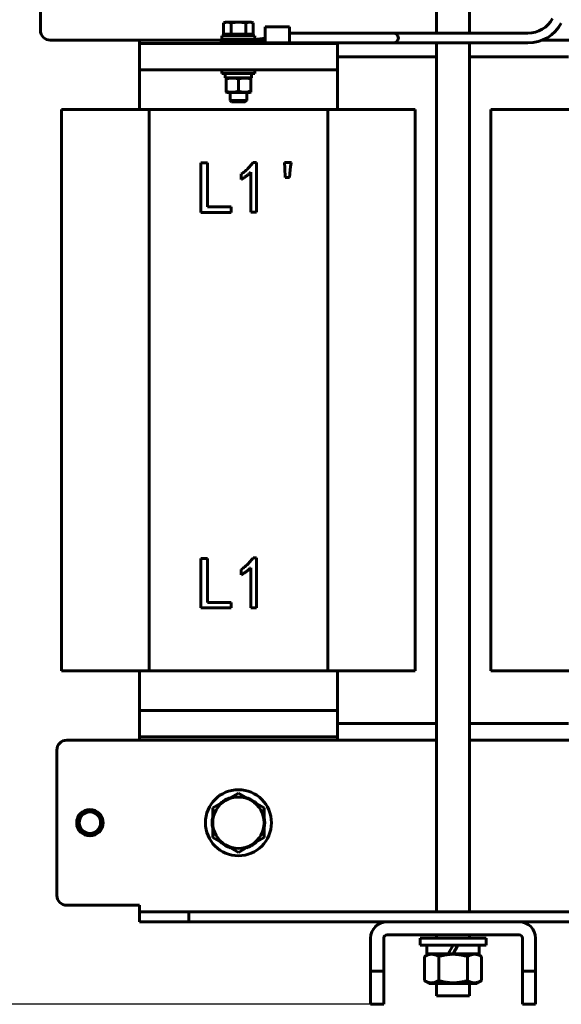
# Model space of a CAD drawing. Header units: millimetres. Extents: x 0 to 297, y 0 to 420.
# Tile 3 of 9: x 60 to 101, y 90 to 164. Entities that reach past the tile are written whole.
import ezdxf

# ---------------------------------------------------------------- set-up
doc = ezdxf.new("R2010")
doc.units = ezdxf.units.MM
doc.linetypes.add('K5LT_BASIC', pattern=[0])
doc.linetypes.add('K5LT_THIN', pattern=[0])
doc.layers.add('Системный слой', color=7, linetype='Continuous')
doc.styles.add('KDIMTEXTSTYLE', font='GOST_AU.SHX', dxfattribs={"width": 0.96, "oblique": 15, "height": 5})
doc.dimstyles.new('KDIMSTYLE (0.25)', dxfattribs={"dimtxt": 5, "dimasz": 1, "dimexe": 2, "dimexo": 0, "dimgap": 1, "dimtad": 1, "dimlfac": 4, "dimtxsty": 'KDIMTEXTSTYLE', "dimsah": 1, "dimcen": 0, "dimdle": 1, "dimadec": 0, "dimazin": 0, "dimtfac": 0.667, "dimtmove": 0, "dimatfit": 3, "dimfxl": 1, "dimtvp": 1, "dimtolj": 1, "dimtzin": 0, "dimarcsym": 0})

# ---------------------------------------------------------------- blocks, each defined once
blk = doc.blocks.new('U13')
at = {"layer": 'Системный слой', "color": 150, "linetype": 'K5LT_BASIC', "lineweight": 60, "true_color": 0x0080ff}
for start, end in [(0, 180), (270, 268.0649), (270, 180), (180, 0)]:
    blk.add_arc((65.262, 103.479), 0.812, start, end, dxfattribs=at)
blk = doc.blocks.new('U15')
at = {"layer": 'Системный слой', "color": 150, "linetype": 'K5LT_BASIC', "lineweight": 60, "true_color": 0x0080ff}
for p, q in [((72.762, 95.979), (87.762, 95.979)), ((97.762, 95.979), (120.262, 95.979)), ((130.262, 95.979), (145.262, 95.979))]:
    blk.add_line(p, q, dxfattribs=at)
blk = doc.blocks.new('U16')
at = {"layer": 'Системный слой', "color": 150, "linetype": 'K5LT_BASIC', "lineweight": 60, "true_color": 0x0080ff}
for p, q in [((63.512, 109.729), (91.512, 109.729)), ((94.012, 109.729), (124.012, 109.729)), ((126.512, 109.729), (154.512, 109.729))]:
    blk.add_line(p, q, dxfattribs=at)
blk = doc.blocks.new('U21')
at = {"layer": 'Системный слой', "color": 150, "linetype": 'K5LT_BASIC', "lineweight": 60, "true_color": 0x0080ff}
for p, q in [((62.262, 162.729), (75.209, 162.729)), ((99.517, 162.729), (107.709, 162.729)), ((119.99, 162.729), (123.506, 162.729)), ((142.815, 162.729), (155.762, 162.729))]:
    blk.add_line(p, q, dxfattribs=at)
blk = doc.blocks.new('U37')
at = {"layer": 'Системный слой', "color": 150, "linetype": 'K5LT_BASIC', "lineweight": 60, "true_color": 0x0080ff}
for p, q in [((69.012, 162.479), (69.012, 162.729)), ((69.012, 109.729), (69.012, 109.979))]:
    blk.add_line(p, q, dxfattribs=at)
blk = doc.blocks.new('U38')
at = {"layer": 'Системный слой', "color": 150, "linetype": 'K5LT_BASIC', "lineweight": 60, "true_color": 0x0080ff}
for p, q in [((84.012, 162.518), (84.012, 162.479)), ((84.012, 109.979), (84.012, 109.729))]:
    blk.add_line(p, q, dxfattribs=at)
blk = doc.blocks.new('U39')
at = {"layer": 'Системный слой', "color": 150, "linetype": 'K5LT_BASIC', "lineweight": 60, "true_color": 0x0080ff}
for p, q in [((94.012, 163.268), (94.012, 176.479)), ((94.012, 96.729), (94.012, 162.518)), ((94.012, 94.729), (94.012, 94.979)), ((94.012, 90.378), (94.012, 91.312))]:
    blk.add_line(p, q, dxfattribs=at)
blk = doc.blocks.new('U40')
at = {"layer": 'Системный слой', "color": 150, "linetype": 'K5LT_BASIC', "lineweight": 60, "true_color": 0x0080ff}
for p, q in [((91.512, 163.268), (91.512, 176.479)), ((91.512, 96.729), (91.512, 162.518)), ((91.512, 94.729), (91.512, 94.979)), ((91.512, 90.378), (91.512, 91.312))]:
    blk.add_line(p, q, dxfattribs=at)
blk = doc.blocks.new('U41')
at = {"layer": 'Системный слой', "color": 150, "linetype": 'K5LT_BASIC', "lineweight": 60, "true_color": 0x0080ff}
for p, q in [((91.512, 110.979), (84.012, 110.979)), ((101.512, 110.979), (94.012, 110.979))]:
    blk.add_line(p, q, dxfattribs=at)
blk = doc.blocks.new('U42')
at = {"layer": 'Системный слой', "color": 150, "linetype": 'K5LT_BASIC', "lineweight": 60, "true_color": 0x0080ff}
for p, q in [((84.012, 161.479), (91.512, 161.479)), ((94.012, 161.479), (101.512, 161.479))]:
    blk.add_line(p, q, dxfattribs=at)
blk = doc.blocks.new('U45')
at = {"layer": 'Системный слой', "color": 150, "linetype": 'K5LT_BASIC', "lineweight": 60, "true_color": 0x0080ff}
for p, q in [((92.389, 93.562), (90.772, 93.562)), ((94.752, 93.562), (92.762, 93.562))]:
    blk.add_line(p, q, dxfattribs=at)
blk = doc.blocks.new('U47')
at = {"layer": 'Системный слой', "color": 150, "linetype": 'K5LT_BASIC', "lineweight": 60, "true_color": 0x0080ff}
for start, end in [(107.84774, 132.15226), (47.84774, 72.15226), (167.84774, 192.15226), (347.84774, 12.15226), (227.84774, 252.15226), (287.84774, 312.15226)]:
    blk.add_arc((76.512, 103.479), 1.99, start, end, dxfattribs=at)
blk = doc.blocks.new('U68')
at = {"layer": 'Системный слой', "color": 150, "linetype": 'K5LT_BASIC', "lineweight": 60, "true_color": 0x0080ff}
for p, q in [((80.376, 163.535), (80.375, 163.405)), ((80.375, 163.405), (80.375, 163.268)), ((80.377, 163.494), (80.377, 163.535)), ((80.378, 163.268), (80.377, 163.494))]:
    blk.add_line(p, q, dxfattribs=at)
blk = doc.blocks.new('U69')
at = {"layer": 'Системный слой', "color": 150, "linetype": 'K5LT_BASIC', "lineweight": 60, "true_color": 0x0080ff}
for p, q in [((80.374, 163.575), (80.376, 163.752)), ((80.374, 163.145), (80.374, 163.575)), ((80.377, 163.752), (80.379, 163.559)), ((80.379, 163.559), (80.379, 163.268)), ((80.374, 162.715), (80.374, 163.145)), ((80.376, 162.537), (80.374, 162.715))]:
    blk.add_line(p, q, dxfattribs=at)
blk = doc.blocks.new('U70')
at = {"layer": 'Системный слой', "color": 150, "linetype": 'K5LT_BASIC', "lineweight": 60, "true_color": 0x0080ff}
for p, q in [((78.53, 162.637), (78.529, 162.754)), ((78.53, 162.563), (78.53, 162.637)), ((78.531, 162.537), (78.53, 162.563)), ((78.531, 162.537), (78.531, 162.537))]:
    blk.add_line(p, q, dxfattribs=at)
blk = doc.blocks.new('U71')
at = {"layer": 'Системный слой', "color": 150, "linetype": 'K5LT_BASIC', "lineweight": 60, "true_color": 0x0080ff}
for p, q in [((76.512, 158.76), (75.614, 158.76)), ((77.41, 158.76), (76.512, 158.76))]:
    blk.add_line(p, q, dxfattribs=at)
blk = doc.blocks.new('U72')
at = {"layer": 'Системный слой', "color": 150, "linetype": 'K5LT_BASIC', "lineweight": 60, "true_color": 0x0080ff}
for p, q in [((77.505, 159.993), (77.502, 160.047)), ((77.506, 159.939), (77.505, 159.993)), ((77.507, 159.885), (77.506, 159.939))]:
    blk.add_line(p, q, dxfattribs=at)
blk = doc.blocks.new('U73')
at = {"layer": 'Системный слой', "color": 150, "linetype": 'K5LT_BASIC', "lineweight": 60, "true_color": 0x0080ff}
for p, q in [((75.262, 160.208), (76.512, 160.208)), ((76.512, 160.208), (77.762, 160.208))]:
    blk.add_line(p, q, dxfattribs=at)
blk = doc.blocks.new('U74')
at = {"layer": 'Системный слой', "color": 150, "linetype": 'K5LT_BASIC', "lineweight": 60, "true_color": 0x0080ff}
for p, q in [((76.512, 160.469), (75.262, 160.469)), ((77.762, 160.469), (76.512, 160.469))]:
    blk.add_line(p, q, dxfattribs=at)
blk = doc.blocks.new('U75')
at = {"layer": 'Системный слой', "color": 150, "linetype": 'K5LT_BASIC', "lineweight": 60, "true_color": 0x0080ff}
for p, q in [((75.262, 163.052), (76.512, 163.052)), ((76.512, 163.052), (77.762, 163.052))]:
    blk.add_line(p, q, dxfattribs=at)
blk = doc.blocks.new('U76')
at = {"layer": 'Системный слой', "color": 150, "linetype": 'K5LT_BASIC', "lineweight": 60, "true_color": 0x0080ff}
for p, q in [((75.262, 162.792), (76.512, 162.792)), ((76.512, 162.792), (77.762, 162.792))]:
    blk.add_line(p, q, dxfattribs=at)
blk = doc.blocks.new('U77')
at = {"layer": 'Системный слой', "color": 150, "linetype": 'K5LT_BASIC', "lineweight": 60, "true_color": 0x0080ff}
for p, q in [((77.137, 162.792), (77.137, 162.754)), ((77.137, 162.58), (77.137, 162.479)), ((77.137, 160.479), (77.137, 160.469)), ((77.137, 158.76), (77.137, 158.16))]:
    blk.add_line(p, q, dxfattribs=at)
blk = doc.blocks.new('U78')
at = {"layer": 'Системный слой', "color": 150, "linetype": 'K5LT_BASIC', "lineweight": 60, "true_color": 0x0080ff}
for p, q in [((75.887, 162.792), (75.887, 162.754)), ((75.887, 162.58), (75.887, 162.479)), ((75.887, 160.479), (75.887, 160.469)), ((75.887, 158.76), (75.887, 158.16))]:
    blk.add_line(p, q, dxfattribs=at)
blk = doc.blocks.new('KDIMARROW_01')
at = {"layer": 'Системный слой'}
blk.add_hatch(color=0, dxfattribs=at).paths.add_polyline_path([(-5, -0.658), (0, 0), (-5, 0.658), (-4.5, 0)])
at = {"layer": 'Системный слой', "color": 0, "linetype": 'K5LT_THIN', "lineweight": 18}
for p, q in [((-4.5, 0), (-5, 0.658)), ((-5, 0.658), (0, 0)), ((0, 0), (-5, -0.658)), ((-5, -0.658), (-4.5, 0)), ((0, 0), (-1, 0))]:
    blk.add_line(p, q, dxfattribs=at)

msp = doc.modelspace()

# ---------------------------------------------------------------- linework, layer by layer
at = {"layer": 'Системный слой', "color": 150, "linetype": 'K5LT_BASIC', "lineweight": 60, "true_color": 0x0080ff}
for p, q in [((61.512, 175.7285), (61.512, 163.4785)), ((75.5395, 164.0895), (75.3891, 164.0347)), ((75.3891, 164.0347), (75.3891, 163.177)), ((75.6698, 164.0895), (75.5395, 164.0895)), ((76.512, 164.0895), (75.6698, 164.0895)), ((75.9505, 164.0347), (75.9505, 163.177)), ((77.3542, 164.0895), (76.512, 164.0895)), ((77.0735, 163.177), (77.0735, 164.0347)), ((77.4845, 164.0895), (77.3542, 164.0895)), ((77.4845, 164.0895), (77.635, 164.0347)), ((77.635, 163.177), (77.635, 164.0347)), ((80.3763, 163.7524), (78.531, 163.7524)), ((78.5312, 163.7524), (80.3766, 163.7524)), ((80.3763, 163.7524), (80.3763, 163.5351)), ((80.3763, 163.5351), (80.3766, 163.5351)), ((80.3766, 163.5351), (80.3766, 163.7524)), ((75.2094, 162.5804), (75.2094, 162.7541)), ((77.449, 162.7541), (75.2094, 162.7541)), ((75.2094, 162.5804), (77.3951, 162.5804)), ((75.262, 162.7916), (75.262, 163.052)), ((75.3891, 163.177), (75.6698, 163.177)), ((75.652, 163.052), (75.5395, 163.177)), ((75.6698, 163.177), (75.9505, 163.177)), ((75.9505, 163.177), (76.512, 163.177)), ((76.512, 163.177), (77.0735, 163.177)), ((77.0735, 163.177), (77.3542, 163.177)), ((77.3542, 163.177), (77.635, 163.177)), ((77.372, 163.052), (77.4845, 163.177)), ((77.3951, 162.5804), (77.5505, 162.5804)), ((77.449, 162.7541), (77.5503, 162.7541)), ((77.5505, 162.5804), (77.5578, 162.5804)), ((77.7234, 162.7788), (77.7251, 162.779)), ((78.5285, 162.8936), (77.7251, 162.779)), ((77.762, 162.7916), (77.762, 163.052)), ((78.532, 162.537), (78.5311, 162.537)), ((78.532, 162.537), (78.532, 162.5175)), ((80.3747, 163.2675), (85.7449, 163.2675)), ((85.7449, 163.2675), (88.2449, 163.2675)), ((88.2449, 163.2675), (90.7449, 163.2675)), ((90.7449, 163.2675), (98.4365, 163.2675)), ((69.012, 162.4785), (84.012, 162.4785)), ((69.012, 162.4785), (69.012, 160.4785)), ((78.532, 162.5175), (85.7449, 162.5175)), ((84.012, 162.4785), (84.012, 160.4785)), ((85.7449, 162.5175), (88.2449, 162.5175)), ((88.2449, 162.5175), (90.7449, 162.5175)), ((90.7449, 162.5175), (98.4365, 162.5175)), ((84.012, 160.4785), (69.012, 160.4785)), ((69.012, 160.4785), (69.012, 159.9785)), ((75.262, 160.2082), (75.262, 160.4686)), ((77.762, 160.2082), (77.762, 160.4686)), ((84.012, 159.9785), (84.012, 160.4785)), ((69.012, 159.9785), (69.012, 157.4785)), ((75.5172, 159.8853), (75.5172, 160.2082)), ((75.5172, 159.8853), (77.4892, 159.8853)), ((75.6136, 159.8853), (75.5745, 159.8627)), ((75.5745, 159.8628), (75.5745, 159.779)), ((75.5745, 159.779), (75.5745, 158.8666)), ((76.512, 159.779), (76.512, 158.8666)), ((77.4105, 159.8853), (77.4496, 159.8627)), ((77.4495, 159.779), (77.4495, 159.8628)), ((77.4495, 159.779), (77.4495, 158.8666)), ((77.4892, 159.8853), (77.5068, 159.8853)), ((84.012, 157.4785), (84.012, 159.9785)), ((75.5745, 158.8666), (75.5745, 158.7829)), ((77.4495, 158.7829), (77.4495, 158.8666)), ((75.6136, 158.7603), (75.5745, 158.7829)), ((75.887, 158.1598), (77.137, 158.1598)), ((75.9953, 158.0516), (75.887, 158.1598)), ((75.9953, 158.0516), (77.0288, 158.0516)), ((77.0288, 158.0516), (77.137, 158.1598)), ((77.4105, 158.7603), (77.4496, 158.7829)), ((63.1208, 157.4785), (69.7467, 157.4785)), ((63.1208, 114.9785), (63.1208, 157.4785)), ((69.7467, 157.4785), (69.7467, 114.9785)), ((69.7467, 157.4785), (83.2774, 157.4785)), ((83.2774, 157.4785), (83.2774, 114.9785)), ((83.2774, 157.4785), (89.9032, 157.4785)), ((89.9032, 114.9785), (89.9032, 157.4785)), ((95.6208, 157.4785), (102.2467, 157.4785)), ((95.6208, 114.9785), (95.6208, 157.4785)), ((73.6746, 149.6817), (73.6746, 153.4317)), ((73.6746, 153.4317), (74.1789, 153.4317)), ((74.1789, 153.4317), (74.1789, 150.0984)), ((77.6219, 153.4756), (77.8851, 153.4756)), ((77.8851, 153.4756), (77.8851, 149.7036)), ((80.0342, 153.037), (79.9903, 153.4756)), ((79.9903, 153.4756), (80.5167, 153.4756)), ((80.0561, 152.3352), (80.0342, 153.037)), ((80.4289, 152.9054), (80.3851, 152.3352)), ((76.7228, 152.1817), (76.7228, 152.5984)), ((77.4465, 149.7036), (77.4465, 152.7299)), ((80.3851, 152.3352), (80.0561, 152.3352)), ((74.1789, 150.0984), (75.9553, 150.0984)), ((75.9553, 150.0984), (75.9553, 149.6817)), ((75.9553, 149.6817), (73.6746, 149.6817)), ((77.8851, 149.7036), (77.4465, 149.7036)), ((73.6746, 123.4865), (74.1789, 123.4865)), ((73.6746, 119.7365), (73.6746, 123.4865)), ((74.1789, 123.4865), (74.1789, 120.1532)), ((77.6219, 123.5304), (77.8851, 123.5304)), ((77.8851, 123.5304), (77.8851, 119.7584)), ((76.7228, 122.2365), (76.7228, 122.6532)), ((77.4465, 119.7584), (77.4465, 122.7848)), ((74.1789, 120.1532), (75.9553, 120.1532)), ((75.9553, 120.1532), (75.9553, 119.7365)), ((75.9553, 119.7365), (73.6746, 119.7365)), ((77.8851, 119.7584), (77.4465, 119.7584)), ((63.1208, 114.9785), (69.7467, 114.9785)), ((69.012, 114.9785), (69.012, 112.4785)), ((69.7467, 114.9785), (83.2774, 114.9785)), ((83.2774, 114.9785), (89.9032, 114.9785)), ((84.012, 112.4785), (84.012, 114.9785)), ((95.6208, 114.9785), (102.2467, 114.9785)), ((69.012, 112.4785), (69.012, 111.9785)), ((69.012, 111.9785), (69.012, 109.9785)), ((84.012, 111.9785), (69.012, 111.9785)), ((84.012, 112.4785), (84.012, 111.9785)), ((84.012, 111.9785), (84.012, 109.9785)), ((69.012, 109.9785), (84.012, 109.9785)), ((62.762, 108.9785), (62.762, 97.9785)), ((75.5395, 105.1629), (74.567, 104.6015)), ((76.512, 105.7244), (75.5395, 105.1629)), ((77.4845, 105.1629), (76.512, 105.7244)), ((78.457, 104.6015), (77.4845, 105.1629)), ((74.567, 104.6015), (74.567, 103.4785)), ((78.457, 103.4785), (78.457, 104.6015)), ((74.567, 103.4785), (74.567, 102.3556)), ((78.457, 102.3556), (78.457, 103.4785)), ((74.567, 102.3556), (75.5395, 101.7941)), ((77.4845, 101.7941), (78.457, 102.3556)), ((75.5395, 101.7941), (76.512, 101.2326)), ((76.512, 101.2326), (77.4845, 101.7941)), ((63.512, 97.2285), (69.012, 97.2285)), ((69.012, 96.7285), (69.012, 97.2285)), ((69.012, 96.7285), (72.762, 96.7285)), ((69.012, 95.9785), (69.012, 96.7285)), ((72.762, 96.7285), (145.262, 96.7285)), ((72.762, 96.7285), (72.762, 95.9785)), ((72.762, 95.9785), (69.012, 95.9785)), ((87.762, 95.9785), (97.762, 95.9785)), ((86.512, 92.2285), (86.512, 94.7285)), ((87.512, 94.7285), (87.512, 92.2285)), ((97.762, 94.9785), (87.762, 94.9785)), ((95.262, 94.7285), (90.262, 94.7285)), ((90.262, 94.2077), (90.262, 94.7285)), ((95.262, 94.2077), (95.262, 94.7285)), ((98.012, 92.2285), (98.012, 94.7285)), ((99.012, 94.7285), (99.012, 92.2285)), ((90.262, 94.2077), (95.262, 94.2077)), ((90.7724, 93.5619), (90.7724, 94.2077)), ((92.3891, 93.5619), (92.762, 94.2077)), ((93.1349, 94.2077), (92.762, 93.5619)), ((94.7516, 93.5619), (94.7516, 94.2077)), ((90.9651, 93.5619), (90.597, 93.3493)), ((90.597, 93.3493), (90.597, 91.5244)), ((91.6795, 93.3493), (91.6795, 91.5244)), ((92.762, 93.5619), (92.3891, 93.5619)), ((93.8445, 93.3493), (93.8445, 91.5244)), ((94.5589, 93.5619), (94.9271, 93.3493)), ((94.9271, 91.5244), (94.9271, 93.3493)), ((86.512, 89.7285), (86.512, 92.2285)), ((87.512, 92.2285), (86.512, 92.2285)), ((87.512, 92.2285), (87.512, 89.7285)), ((99.012, 92.2285), (98.012, 92.2285)), ((98.012, 89.7285), (98.012, 92.2285)), ((99.012, 92.2285), (99.012, 89.7285)), ((90.9651, 91.3119), (90.597, 91.5244)), ((94.5589, 91.3119), (90.9651, 91.3119)), ((94.5589, 91.3119), (94.9271, 91.5244)), ((91.512, 90.3776), (94.012, 90.3776)), ((86.512, 89.7285), (87.512, 89.7285)), ((98.012, 89.7285), (99.012, 89.7285))]:
    msp.add_line(p, q, dxfattribs=at)
for centre, radius in [((76.512, 103.4785), 2.5), ((65.262, 103.4785), 1)]:
    msp.add_circle(centre, radius, dxfattribs=at)
for centre, radius, start, end in [((98.4365, 165.3925), 2.125, 270, 331.332634), ((62.262, 163.4785), 0.75, 180, 270), ((98.4365, 165.3925), 2.875, 270, 331.332634), ((88.2449, 162.8925), 0.375, 270, 90), ((63.512, 108.9785), 0.75, 90, 180), ((76.512, 103.4785), 1.945, 120, 180), ((76.512, 103.4785), 1.945, 60, 120), ((76.512, 103.4785), 1.945, 0, 60), ((65.262, 103.4785), 0.8125, 180, 270.000001), ((76.512, 103.4785), 1.945, 180, 240), ((76.512, 103.4785), 1.945, 300, 0), ((76.512, 103.4785), 1.945, 240, 300), ((63.512, 97.9785), 0.75, 180, 270), ((87.762, 94.7285), 1.25, 90, 180), ((97.762, 94.7285), 1.25, 0, 90), ((87.762, 94.7285), 0.25, 90, 180), ((97.762, 94.7285), 0.25, 0, 90)]:
    msp.add_arc(centre, radius, start, end, dxfattribs=at)
for centre, major_axis, ratio, start_param, end_param in [((78.5311, 163.1449), (0, 0.6079), 0.004678, 0.0357219, 1.5707963), ((76.512, 160.2082), (0, 1.723), 0.5773503, 4.5238621, 4.712389)]:
    msp.add_ellipse(centre, major_axis=major_axis, ratio=ratio, start_param=start_param, end_param=end_param, dxfattribs=at)
for points, knots in [([(75.3891, 164.0347), (75.4318, 164.0503), (75.4977, 164.0702), (75.5914, 164.0863), (75.6423, 164.0895), (75.6698, 164.0895)], [0, 0, 0, 0, 2.7621394, 4.2499012, 6, 6, 6, 6]), ([(78.5311, 162.537), (78.5213, 162.5375), (78.5115, 162.5379), (78.4833, 162.5392), (78.4649, 162.54), (78.4097, 162.5424), (78.3729, 162.5441), (78.2638, 162.5489), (78.1915, 162.5521), (78.0246, 162.5595), (77.93, 162.5637), (77.8268, 162.5683), (77.8181, 162.5687), (77.7892, 162.57), (77.769, 162.5709), (77.7332, 162.5725), (77.7176, 162.5732), (77.6899, 162.5744), (77.6778, 162.5749), (77.6564, 162.5759), (77.647, 162.5763), (77.6304, 162.577), (77.6232, 162.5774), (77.6088, 162.578), (77.6015, 162.5783), (77.5909, 162.5788), (77.5873, 162.579), (77.5821, 162.5792), (77.5803, 162.5793), (77.5769, 162.5794), (77.5752, 162.5795), (77.5729, 162.5796), (77.572, 162.5796), (77.5706, 162.5797), (77.5699, 162.5797), (77.5688, 162.5798), (77.5683, 162.5798), (77.5671, 162.5799), (77.5665, 162.5799), (77.5655, 162.5799), (77.5651, 162.5799), (77.5637, 162.58), (77.5632, 162.58), (77.562, 162.5801), (77.5614, 162.5801), (77.5607, 162.5801), (77.5603, 162.5802), (77.5598, 162.5802), (77.5597, 162.5802), (77.5594, 162.5802), (77.5591, 162.5802), (77.5586, 162.5802), (77.5583, 162.5802), (77.5574, 162.5803), (77.557, 162.5803), (77.5559, 162.5803), (77.5554, 162.5803), (77.5549, 162.5803)], [0, 0, 0, 0, 0.6430158, 0.6430158, 1.8486706, 1.8486706, 4.25998, 4.25998, 9.0022219, 9.0022219, 15.2022219, 15.2022219, 15.7728988, 15.7728988, 17.0962321, 17.0962321, 18.1199691, 18.1199691, 18.9119368, 18.9119368, 19.5246068, 19.5246068, 19.9985713, 19.9985713, 20.4725357, 20.4725357, 20.7101376, 20.7101376, 20.8402492, 20.8402492, 20.9703608, 20.9703608, 21.0553546, 21.0553546, 21.1311404, 21.1311404, 21.2069263, 21.2069263, 21.3237824, 21.3237824, 21.4406386, 21.4406386, 21.6938118, 21.6938118, 22.0623521, 22.0623521, 22.4308923, 22.4308923, 22.5912178, 22.5912178, 22.9118688, 22.9118688, 23.5531708, 23.5531708, 24.8357748, 24.8357748, 26.8642737, 26.8642737, 26.8642737, 26.8642737]), ([(78.5289, 162.7542), (78.4568, 162.7413), (78.3846, 162.7284), (78.2403, 162.7027), (78.1682, 162.6898), (78.0059, 162.661), (77.9157, 162.645), (77.8255, 162.6291)], [0, 0, 0, 0, 0.0009216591, 0.0009216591, 0.0018433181, 0.0018433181, 0.0029948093, 0.0029948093, 0.0029948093, 0.0029948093]), ([(78.5282, 163.1449), (78.5282, 163.1192), (78.5282, 163.0936), (78.5283, 163.0428), (78.5283, 163.0174), (78.5284, 162.968), (78.5284, 162.9435), (78.5285, 162.8963), (78.5285, 162.8731), (78.5286, 162.8288), (78.5287, 162.8073), (78.5288, 162.7757), (78.5289, 162.7648), (78.5289, 162.7542)], [0, 0, 0, 0, 0.12826262, 0.12826262, 0.25420502, 0.25420502, 0.37888525, 0.37888525, 0.50330795, 0.50330795, 0.62845786, 0.62845786, 0.69813227, 0.69813227, 0.69813227, 0.69813227]), ([(75.5745, 159.779), (75.6335, 159.7987), (75.7187, 159.8231), (75.8398, 159.8471), (75.919, 159.8573), (75.9903, 159.862), (76.0442, 159.8631), (76.1059, 159.8617), (76.1577, 159.8578), (76.2436, 159.8478), (76.322, 159.8331), (76.4258, 159.8064), (76.4783, 159.7903), (76.512, 159.779)], [0, 0, 0, 0, 2.704886, 3.870981, 5.4430498, 6.236405, 7.0310531, 7.8136033, 8.9478287, 9.3111636, 11.6115545, 12.4572099, 14, 14, 14, 14]), ([(76.512, 159.779), (76.571, 159.7987), (76.6562, 159.8231), (76.7773, 159.8471), (76.8565, 159.8573), (76.9278, 159.862), (76.9817, 159.8631), (77.0434, 159.8617), (77.0952, 159.8578), (77.1811, 159.8478), (77.2595, 159.8331), (77.3633, 159.8064), (77.4158, 159.7903), (77.4495, 159.779)], [0, 0, 0, 0, 2.704886, 3.870981, 5.4430498, 6.2364051, 7.0310532, 7.8136034, 8.9478288, 9.3111637, 11.6115546, 12.45721, 14, 14, 14, 14]), ([(76.512, 158.8666), (76.453, 158.8469), (76.3678, 158.8225), (76.2467, 158.7985), (76.1676, 158.7883), (76.0962, 158.7836), (76.0424, 158.7825), (75.9807, 158.7839), (75.9288, 158.7878), (75.8429, 158.7979), (75.7645, 158.8126), (75.6608, 158.8393), (75.6083, 158.8553), (75.5745, 158.8666)], [0, 0, 0, 0, 2.704886, 3.870981, 5.4430498, 6.2364051, 7.0310532, 7.8136034, 8.9478288, 9.3111637, 11.6115546, 12.45721, 14, 14, 14, 14]), ([(77.4495, 158.8666), (77.2964, 158.8156), (77.1411, 158.783), (76.902, 158.7828), (76.8223, 158.7908), (76.6659, 158.82), (76.5887, 158.841), (76.512, 158.8666)], [0, 0, 0, 0, 0.0021865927, 0.0021865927, 0.003279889, 0.003279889, 0.0043731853, 0.0043731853, 0.0043731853, 0.0043731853]), ([(76.7228, 152.5984), (76.7678, 152.6296), (76.8573, 152.6915), (76.9842, 152.7923), (77.1068, 152.8949), (77.2216, 153.0035), (77.3321, 153.1144), (77.4347, 153.2308), (77.5323, 153.3504), (77.592, 153.4338), (77.6219, 153.4756)], [0, 0, 0, 0, 0.1300658, 0.2583133, 0.3846949, 0.5098007, 0.6334788, 0.7564596, 0.8780744, 1, 1, 1, 1]), ([(80.5167, 153.4756), (80.4968, 153.3808), (80.4572, 153.1923), (80.4383, 153.0007), (80.4289, 152.9054)], [0, 0, 0, 0, 0.5027795, 1, 1, 1, 1]), ([(77.4465, 152.7299), (77.3966, 152.682), (77.2937, 152.5833), (77.1206, 152.4462), (76.9299, 152.3101), (76.7932, 152.2253), (76.7228, 152.1817)], [0, 0, 0, 0, 0.2279817, 0.4698264, 0.7271404, 1, 1, 1, 1]), ([(76.7228, 122.6532), (76.7678, 122.6844), (76.8573, 122.7463), (76.9842, 122.8471), (77.1068, 122.9497), (77.2216, 123.0583), (77.3321, 123.1693), (77.4347, 123.2856), (77.5323, 123.4052), (77.592, 123.4886), (77.6219, 123.5304)], [0, 0, 0, 0, 0.1300658, 0.2583133, 0.3846949, 0.5098007, 0.6334788, 0.7564596, 0.8780744, 1, 1, 1, 1]), ([(77.4465, 122.7848), (77.3966, 122.7369), (77.2937, 122.6381), (77.1206, 122.501), (76.9299, 122.3649), (76.7932, 122.2802), (76.7228, 122.2365)], [0, 0, 0, 0, 0.2279817, 0.4698264, 0.7271404, 1, 1, 1, 1]), ([(64.5064, 102.9063), (64.492, 102.9264), (64.4662, 102.9656), (64.434, 103.0235), (64.4112, 103.0717), (64.394, 103.1134), (64.3815, 103.1475), (64.3711, 103.1797), (64.362, 103.2117), (64.3545, 103.2417), (64.3489, 103.2679), (64.3451, 103.2879), (64.3423, 103.3046), (64.34, 103.3195), (64.3375, 103.3378), (64.3353, 103.357), (64.3335, 103.3766), (64.3319, 103.3981), (64.3308, 103.4221), (64.3302, 103.4487), (64.3305, 103.4798), (64.3323, 103.5217), (64.3382, 103.5817), (64.3527, 103.6641), (64.3803, 103.7607), (64.4224, 103.8613), (64.4757, 103.9554), (64.5396, 104.0427), (64.6148, 104.1238), (64.703, 104.1979), (64.8016, 104.2609), (64.9073, 104.3105), (65.017, 104.3457), (65.1277, 104.3661), (65.2359, 104.3727), (65.3409, 104.3667), (65.4474, 104.3478), (65.5542, 104.3148), (65.66, 104.2661), (65.7573, 104.2048), (65.8437, 104.133), (65.9176, 104.0542), (65.9812, 103.9673), (66.0342, 103.8716), (66.0759, 103.7662), (66.102, 103.6613), (66.1138, 103.5642), (66.1149, 103.5055), (66.1141, 103.4785)], [0, 0, 0, 0, 1.0919441, 2.0352757, 2.829995, 3.4117576, 3.9291762, 4.4065794, 4.8791033, 5.3467478, 5.7348332, 6.0478601, 6.234986, 6.4704625, 6.7046894, 7.00947, 7.2798945, 7.5902709, 7.9292181, 8.3069348, 8.7271305, 9.263606, 10.1166877, 11.3230137, 12.8642094, 14.4401723, 16.0125722, 17.5164032, 19.093639, 20.7652967, 22.4708906, 24.1230582, 25.7868817, 27.4245147, 28.9613155, 30.4524696, 31.9455266, 33.6155945, 35.2550329, 36.9530081, 38.5596223, 40.0876072, 41.5985785, 43.1891778, 44.7935221, 46.473261, 47.836257, 49, 49, 49, 49]), ([(64.4495, 103.4785), (64.4475, 103.4604), (64.4448, 103.4261), (64.4441, 103.3757), (64.446, 103.3299), (64.4502, 103.2849), (64.4565, 103.2423), (64.4651, 103.1992), (64.4752, 103.1592), (64.4874, 103.1193), (64.5017, 103.0797), (64.5189, 103.0387), (64.5385, 102.9983), (64.5597, 102.9598), (64.5819, 102.924), (64.6059, 102.8892), (64.6314, 102.8558), (64.66, 102.822), (64.6903, 102.7896), (64.7238, 102.7571), (64.7595, 102.7258), (64.7978, 102.6957), (64.8364, 102.6685), (64.8745, 102.6445), (64.9117, 102.6234), (64.9519, 102.603), (65.0001, 102.5815), (65.0609, 102.5589), (65.1069, 102.5457), (65.1323, 102.5396)], [0, 0, 0, 0, 1.2946369, 2.4377491, 3.5702989, 4.5578497, 5.6629205, 6.6290548, 7.655779, 8.5845575, 9.596851, 10.6559497, 11.7463001, 12.7880992, 13.7812705, 14.7171205, 15.7697605, 16.7645564, 17.8739118, 18.9225477, 20.0744125, 21.2288913, 22.3772159, 23.417695, 24.4228428, 25.4258434, 26.6383939, 28.1662502, 30, 30, 30, 30]), ([(65.1323, 102.5396), (65.0942, 102.5449), (65.0244, 102.5589), (64.9337, 102.588), (64.8622, 102.6183), (64.8055, 102.6472), (64.7562, 102.6763), (64.7098, 102.7076), (64.6662, 102.7407), (64.6253, 102.7758), (64.5884, 102.8111), (64.556, 102.8456), (64.529, 102.8773), (64.5133, 102.8972), (64.5064, 102.9063)], [0, 0, 0, 0, 2.3172369, 4.2828888, 5.7594944, 7.0065522, 8.1328985, 9.2090904, 10.3755204, 11.4409063, 12.472152, 13.4717778, 14.3143938, 15, 15, 15, 15]), ([(66.1141, 103.4785), (66.1135, 103.4543), (66.1103, 103.4099), (66.1013, 103.3508), (66.0908, 103.3023), (66.0796, 103.2613), (66.0671, 103.2227), (66.0527, 103.1848), (66.0364, 103.1473), (66.0172, 103.1085), (65.9955, 103.0699), (65.9707, 103.0309), (65.9437, 102.9931), (65.9146, 102.9568), (65.883, 102.9217), (65.8506, 102.8895), (65.8158, 102.8585), (65.7796, 102.8297), (65.7383, 102.8006), (65.6929, 102.7727), (65.6435, 102.7467), (65.5951, 102.7253), (65.5498, 102.7086), (65.507, 102.6955), (65.4636, 102.6846), (65.4181, 102.6758), (65.3703, 102.6695), (65.3264, 102.6663), (65.2901, 102.6655), (65.2703, 102.6658), (65.262, 102.666)], [0, 0, 0, 0, 1.7266354, 3.1768478, 4.2566693, 5.2650262, 6.2022736, 7.1301635, 8.1318668, 9.1127881, 10.2268654, 11.2919275, 12.3979906, 13.5279599, 14.5908037, 15.7399933, 16.7772251, 17.9224858, 19.0309581, 20.3679007, 21.7045865, 23.0020532, 24.1287652, 25.1500702, 26.1833882, 27.2955259, 28.4270023, 29.6005572, 30.4169996, 31, 31, 31, 31]), ([(90.597, 93.3493), (90.6615, 93.3866), (90.7494, 93.4306), (90.8616, 93.4715), (90.9319, 93.4918), (91.004, 93.5068), (91.0777, 93.5156), (91.1521, 93.5178), (91.2258, 93.5131), (91.2976, 93.5022), (91.3666, 93.486), (91.4538, 93.4588), (91.5583, 93.4154), (91.6398, 93.3722), (91.6795, 93.3493)], [0, 0, 0, 0, 2.7560149, 3.7063761, 4.6759695, 5.6700035, 6.6812568, 7.7046424, 8.7188714, 9.7019759, 10.6472201, 11.5539335, 13.3028004, 15, 15, 15, 15]), ([(91.6795, 93.3493), (91.6985, 93.3548), (91.7367, 93.3656), (91.7945, 93.3812), (91.8524, 93.3962), (91.9169, 93.412), (91.988, 93.4284), (92.0659, 93.4448), (92.1311, 93.4573), (92.1833, 93.4664), (92.2377, 93.4754), (92.3077, 93.4858), (92.3926, 93.4963), (92.464, 93.5034), (92.5211, 93.5079), (92.5825, 93.5121), (92.6629, 93.5157), (92.7455, 93.517), (92.8115, 93.5165), (92.8612, 93.5154), (92.9108, 93.5135), (92.967, 93.5105), (93.0296, 93.506), (93.0991, 93.4996), (93.1686, 93.4918), (93.2345, 93.4831), (93.2971, 93.4737), (93.3568, 93.4638), (93.4162, 93.4529), (93.4865, 93.439), (93.5684, 93.4212), (93.6608, 93.3991), (93.753, 93.3752), (93.8141, 93.3581), (93.8445, 93.3493)], [0, 0, 0, 0, 0.3260239, 0.6520478, 0.9780717, 1.3040956, 1.7387941, 2.1734927, 2.6081912, 2.8255405, 3.0428898, 3.5116195, 3.9803492, 4.449079, 4.6834439, 4.9178087, 5.4589471, 6.0000856, 6.2706548, 6.541224, 6.8117932, 7.0823624, 7.4629574, 7.8435524, 8.2241475, 8.6047425, 8.9340505, 9.2633585, 9.5926665, 9.9219746, 10.4414809, 10.9609873, 11.4804936, 12, 12, 12, 12]), ([(93.8445, 93.3493), (93.9091, 93.3866), (93.997, 93.4306), (94.1092, 93.4715), (94.1795, 93.4918), (94.2516, 93.5068), (94.3253, 93.5156), (94.3996, 93.5178), (94.4734, 93.5131), (94.5452, 93.5022), (94.6142, 93.486), (94.7014, 93.4588), (94.8059, 93.4154), (94.8873, 93.3722), (94.9271, 93.3493)], [0, 0, 0, 0, 2.756015, 3.7063762, 4.6759696, 5.6700037, 6.681257, 7.7046426, 8.7188715, 9.701976, 10.6472202, 11.5539336, 13.3028005, 15, 15, 15, 15]), ([(91.6795, 91.5244), (91.6149, 91.4872), (91.5271, 91.4431), (91.4148, 91.4022), (91.3445, 91.3819), (91.2724, 91.3669), (91.1987, 91.3581), (91.1244, 91.3559), (91.0506, 91.3606), (90.9788, 91.3715), (90.9098, 91.3878), (90.8226, 91.415), (90.7181, 91.4583), (90.6367, 91.5015), (90.597, 91.5244)], [0, 0, 0, 0, 2.756015, 3.7063762, 4.6759696, 5.6700037, 6.681257, 7.7046426, 8.7188715, 9.701976, 10.6472202, 11.5539336, 13.3028005, 15, 15, 15, 15]), ([(93.8445, 91.5244), (93.8257, 91.519), (93.7876, 91.5082), (93.7299, 91.4926), (93.6725, 91.4777), (93.5957, 91.4588), (93.4995, 91.4371), (93.3524, 91.4081), (93.2257, 91.3886), (93.1198, 91.3764), (93.0667, 91.371), (93.0134, 91.3665), (92.9602, 91.3628), (92.9068, 91.36), (92.8351, 91.3574), (92.7632, 91.3566), (92.6918, 91.3576), (92.62, 91.3597), (92.5507, 91.3635), (92.4847, 91.3686), (92.4247, 91.3741), (92.3496, 91.3824), (92.26, 91.3947), (92.1708, 91.4091), (92.0818, 91.4257), (91.9965, 91.4434), (91.9145, 91.4622), (91.836, 91.4816), (91.7708, 91.4988), (91.7186, 91.5133), (91.6925, 91.5207), (91.6795, 91.5244)], [0, 0, 0, 0, 0.0002359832, 0.0004719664, 0.0007079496, 0.0009439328, 0.0014158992, 0.0018878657, 0.0027406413, 0.0029538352, 0.0031670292, 0.0033802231, 0.003593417, 0.0038067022, 0.0040199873, 0.0044465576, 0.0046598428, 0.004873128, 0.0052996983, 0.0054797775, 0.0056598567, 0.0060200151, 0.0063801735, 0.0067403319, 0.0071004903, 0.0074606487, 0.0077820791, 0.0081035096, 0.0084249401, 0.0085856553, 0.0087463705, 0.0087463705, 0.0087463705, 0.0087463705]), ([(94.9271, 91.5244), (94.8625, 91.4872), (94.7746, 91.4431), (94.6624, 91.4022), (94.5921, 91.3819), (94.52, 91.3669), (94.4463, 91.3581), (94.372, 91.3559), (94.2982, 91.3606), (94.2264, 91.3715), (94.1574, 91.3878), (94.0702, 91.415), (93.9657, 91.4583), (93.8843, 91.5015), (93.8445, 91.5244)], [0, 0, 0, 0, 2.7560149, 3.7063761, 4.6759695, 5.6700035, 6.6812568, 7.7046424, 8.7188714, 9.7019759, 10.6472201, 11.5539335, 13.3028004, 15, 15, 15, 15])]:
    msp.add_open_spline(points, degree=3, knots=knots, dxfattribs=at)
for points in [[(75.6698, 164.0895), (75.7643, 164.0895), (75.8577, 164.0685), (75.9505, 164.0347)], [(75.9505, 164.0347), (76.1362, 164.0685), (76.3231, 164.0895), (76.512, 164.0895)], [(76.512, 164.0895), (76.701, 164.0895), (76.8878, 164.0685), (77.0735, 164.0347)], [(77.0735, 164.0347), (77.1663, 164.0685), (77.2598, 164.0895), (77.3542, 164.0895)], [(77.3542, 164.0895), (77.4487, 164.0895), (77.5421, 164.0685), (77.635, 164.0347)], [(77.8174, 162.6277), (77.7222, 162.6111), (77.6331, 162.5971), (77.5502, 162.5804)], [(77.5503, 162.7541), (77.6038, 162.7622), (77.6618, 162.77), (77.7234, 162.7788)], [(77.8174, 162.6277), (77.7284, 162.6118), (77.6394, 162.5961), (77.5505, 162.5804)], [(77.8255, 162.6291), (77.8228, 162.6285), (77.8201, 162.6281), (77.8174, 162.6277)]]:
    msp.add_open_spline(points, degree=3, dxfattribs=at)

# ---------------------------------------------------------------- block references
at = {"layer": 'Системный слой'}
for name in ['U40', 'U39', 'U69', 'U68', 'U21', 'U37', 'U75', 'U76', 'U78', 'U77', 'U70', 'U38', 'U42', 'U74', 'U73', 'U72', 'U71', 'U41', 'U16', 'U47', 'U13', 'U15', 'U45']:
    msp.add_blockref(name, (0, 0), dxfattribs=at)

# ---------------------------------------------------------------- dimensions: what is measured, and where the dimension line sits
at = {"layer": 'Системный слой', "color": 7}
msp.add_linear_dim(base=(51.512, 196.7202), p1=(87.012, 89.7285), p2=(91.562, 196.7202), angle=90, location=(51.512, 143.2244), text='\\H5.0;\\W0.965;\\Q15;\\H5.0;\\W0.965;\\Q15;\\Q15;В', dimstyle='KDIMSTYLE (0.25)', override={"dimexo": 0, "dimblk1": 'KDIMARROW_01', "dimblk2": 'KDIMARROW_01', "dimse1": 0, "dimse2": 0, "dimclrt": 7, "dimtolj": 1}, dxfattribs=at).render()

doc.saveas('drawing.dxf')
